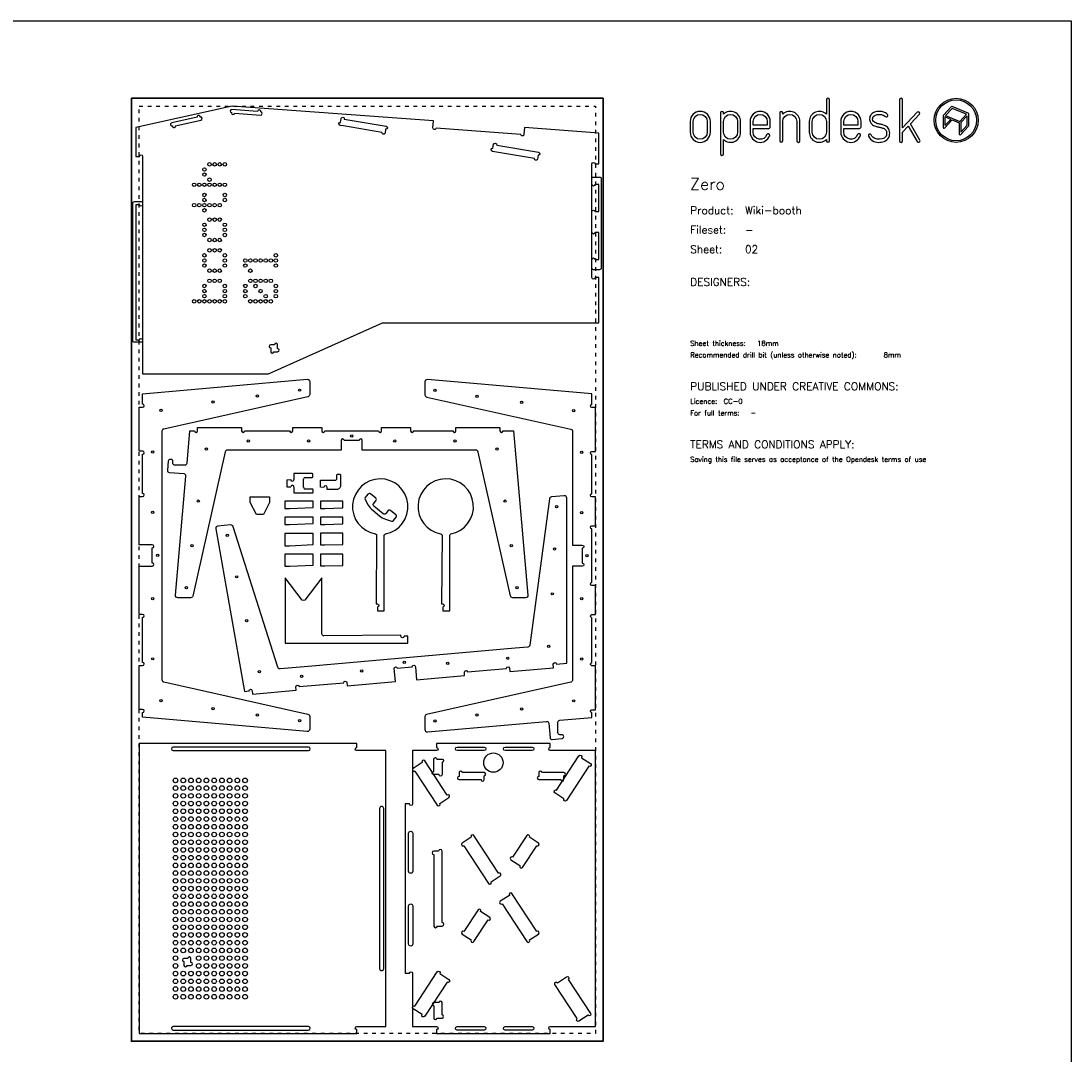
# Model space of a CAD drawing. Extents: x -300 to 5880, y -300 to 4158.
# Tile 4 of 4: x 3164 to 5880, y 1485 to 4158. Entities that reach past the tile are written whole.
import ezdxf

# ---------------------------------------------------------------- set-up
doc = ezdxf.new("R2010")
doc.units = 0
doc.linetypes.add('DGN_STYLE_5', pattern=[22.17944, 9.505474, -12.673965])
for name, color, linetype in [('00-NOPRINT_TEXT', 7, 'CONTINUOUS'), ('00_NOPRINT_TOLERANCE', 7, 'DGN_STYLE_5'), ('TOP-CUT-INSIDE_18MM', 1, 'CONTINUOUS'), ('TOP-CUT-OUTSIDE_18MM', 220, 'CONTINUOUS'), ('TOP-HOLE-6MM-DIAM_14MM', 220, 'CONTINUOUS'), ('TOP-POCKET-INSIDE_09MM', 60, 'CONTINUOUS')]:
    doc.layers.add(name, color=color, linetype=linetype)
doc.layers.add('BOARD_18MM-NOMINAL', color=3, linetype='CONTINUOUS', lineweight=30)
doc.styles.add('OD-SIMPLEX-13', font='simplex.shx', dxfattribs={"height": 13})
doc.styles.add('OD-SIMPLEX-20', font='simplex.shx', dxfattribs={"height": 20})
doc.styles.add('OD-SIMPLEX-30', font='simplex.shx', dxfattribs={"height": 30})

msp = doc.modelspace()

# ---------------------------------------------------------------- linework, layer by layer
at = {"layer": '00-NOPRINT_TEXT', "flags": 128}
msp.add_lwpolyline([(0, 4158), (5880, 4158), (5880, 0), (0, 0)], close=True, dxfattribs=at)
at = {"layer": '00-NOPRINT_TEXT'}
for points in [[(5203, 3870.1, 0.662711), (5247.4, 3851.4), (5247.4, 3848, 1), (5255.3, 3848), (5255.3, 3954, 1), (5247.4, 3954), (5247.4, 3916.7, 0.662711), (5203, 3898)], [(5459.1, 3886), (5482.1, 3846, 1), (5489, 3850), (5464.8, 3892.1), (5487.9, 3916.6, 1), (5482.1, 3922), (5444.4, 3881.9), (5444.4, 3954, 1), (5436.4, 3954), (5436.4, 3848, 1), (5444.4, 3848), (5444.4, 3870.4)], [(4895, 3898), (4895, 3870.1, 1), (4947.3, 3870.1), (4947.3, 3898, 1)], [(4939.3, 3898), (4939.3, 3870.1, -1), (4902.9, 3870.1), (4902.9, 3898, -1)], [(5025.6, 3898, 0.662711), (4981.3, 3916.7), (4981.3, 3920.1, 1), (4973.4, 3920.1), (4973.4, 3814.1, 1), (4981.3, 3814.1), (4981.3, 3851.4, 0.662711), (5025.6, 3870.1)], [(4981.3, 3898, -1), (5017.7, 3898), (5017.7, 3870.1, -1), (4981.3, 3870.1)], [(5102.3, 3898, 1), (5050, 3898), (5050, 3870.1, 0.839291), (5100.7, 3861.2, 1), (5093.3, 3863.9, -0.839291), (5058, 3870.1), (5058, 3880.1), (5098.3, 3880.1, 0.414214), (5102.3, 3884.1)], [(5094.4, 3888.1), (5058, 3888.1), (5058, 3898, -1), (5094.4, 3898)], [(5178.9, 3898, 0.662711), (5134.5, 3916.7), (5134.5, 3920.1, 1), (5126.6, 3920.1), (5126.6, 3848, 1), (5134.5, 3848), (5134.5, 3898, -1), (5170.9, 3898), (5170.9, 3848, 1), (5178.9, 3848)], [(5247.4, 3870.1, -1), (5211, 3870.1), (5211, 3898, -1), (5247.4, 3898)], [(5336.9, 3898, 1), (5284.6, 3898), (5284.6, 3870.1, 0.839291), (5335.3, 3861.2, 1), (5327.9, 3863.9, -0.839291), (5292.6, 3870.1), (5292.6, 3880.1), (5332.9, 3880.1, 0.414214), (5336.9, 3884.1)], [(5329, 3888.1), (5292.6, 3888.1), (5292.6, 3898, -1), (5329, 3898)], [(5400.1, 3920.3, 0.045707), (5395.6, 3922.3, 0.040194), (5390.8, 3923.5, 0.040556), (5383.5, 3924, 0.094973), (5371.7, 3921.8, 0.070872), (5365.8, 3918.4, 0.048346), (5363.1, 3915.9, 0.04488), (5361.1, 3913.1, 0.072273), (5359.4, 3908.6, 0.309308), (5366.9, 3889.4, 0.053458), (5372, 3886.7, 0.041245), (5379.1, 3884.5, -0.005863), (5387.4, 3882.6, -0.030773), (5394.7, 3880.3, -0.132607), (5400.9, 3875.8, -0.093408), (5402.4, 3872.9, -0.14847), (5402.6, 3862.7, -0.201639), (5396.5, 3855.2, -0.222831), (5373.2, 3853.9, -0.190617), (5363.3, 3863.4, 1), (5356.1, 3860, 0.190617), (5370.2, 3846.5, 0.222831), (5400.2, 3848.2, 0.201639), (5410.2, 3860.4, 0.14847), (5410, 3875.3, 0.093408), (5407, 3880.8, 0.132607), (5397.5, 3887.7, 0.030773), (5389.3, 3890.3, 0.005863), (5380.8, 3892.3, -0.041245), (5374.9, 3894.1, -0.053458), (5371.4, 3896, -0.305258), (5367.1, 3906.7, -0.07419), (5368, 3909.1, -0.042878), (5369.1, 3910.7, -0.048346), (5370.7, 3912.1, -0.070872), (5374.6, 3914.4, -0.094973), (5383.5, 3916.1, -0.040556), (5389.6, 3915.6, -0.040194), (5393.1, 3914.7, -0.045707), (5396.3, 3913.3, -0.062202), (5400.1, 3910.6, 1), (5405.5, 3916.4, 0.062202)], [(5615.1, 3885.8, 0.190898), (5615.7, 3887.3), (5615.7, 3917.6, 0.306072), (5614.4, 3919.6), (5572.8, 3936.3, 0.309065), (5570.5, 3935.8), (5550.1, 3914, 0.190898), (5549.5, 3912.6), (5549.5, 3882.2, 0.679405), (5553.1, 3880.8), (5572.9, 3901.9), (5591.1, 3894.5), (5591.1, 3865.5, 0.679405), (5594.7, 3864.1)]]:
    msp.add_lwpolyline(points, format="xyb", close=True, dxfattribs=at)
for points in [[(5592.6, 3898.3), (5610, 3916.9), (5572.6, 3931.9), (5555.2, 3913.4)], [(5595.2, 3870.7), (5611.5, 3888.1), (5611.5, 3912.4), (5595.2, 3895.1)], [(5553.7, 3909.6), (5553.7, 3887.4), (5568.8, 3903.5)]]:
    msp.add_lwpolyline(points, close=True, dxfattribs=at)
for radius in [57, 52.9]:
    msp.add_circle((5582.9, 3901), radius, dxfattribs=at)
at = {"layer": '00_NOPRINT_TOLERANCE', "flags": 128}
for points in [[(3450, 3958), (4670, 3958), (4670, 1518), (3450, 1518)], [(3470, 3938), (4650, 3938), (4650, 1538), (3470, 1538)]]:
    msp.add_lwpolyline(points, close=True, dxfattribs=at)
at = {"layer": 'BOARD_18MM-NOMINAL', "flags": 128}
msp.add_lwpolyline([(3450, 3958), (4670, 3958), (4670, 1518), (3450, 1518)], close=True, dxfattribs=at)
at = {"layer": 'TOP-CUT-INSIDE_18MM'}
for points in [[(3554.4, 3894.2, 1.028055), (3556.1, 3886.4), (3556.3, 3885.4, 1), (3564.2, 3887.1), (3629.6, 3901.6, 1), (3627.8, 3909.5), (3627.6, 3910.4, 1), (3619.8, 3908.7)], [(3709.6, 3929, 1), (3709, 3921), (3708.9, 3920, 1), (3716.9, 3919.5), (3783.7, 3914.5, 1), (3784.3, 3922.5), (3784.4, 3923.5, 1), (3776.4, 3924.1)], [(4107.5, 3877.9), (4105.8, 3868, -1), (4097.9, 3869.4), (3998.4, 3886.4), (3989.5, 3887.9, -1), (3990.8, 3895.7), (3992.5, 3905.6, -1), (4000.4, 3904.3), (4108.8, 3885.8, -1)], [(4501.8, 3810.6), (4500.1, 3800.7, -1), (4492.2, 3802.1), (4383.8, 3820.6, -1), (4385.1, 3828.5), (4386.8, 3838.3, -1), (4394.7, 3837), (4503.1, 3818.5, -1)], [(3828.1, 3310.1), (3828.1, 3320.1, 1), (3820.1, 3320.1), (3810.1, 3320.1, 1), (3810.1, 3312.1), (3810.1, 3302.1, 1), (3818.1, 3302.1), (3828.1, 3302.1, 1)], [(4077, 2902.6, -0.414214), (4076.3, 2909), (4082.5, 2916.5, 0.414214), (4081.9, 2922.9), (4068, 2934.2, 0.414214), (4061.6, 2933.6), (4054.6, 2925, 0.311979), (4054.2, 2919.9), (4062.5, 2905.5, 0.090535), (4074.1, 2891.8), (4091.3, 2877.7, 0.090535), (4107.1, 2869.1), (4122.8, 2863.8, 0.311979), (4127.7, 2865.2), (4134.7, 2873.9, 0.414214), (4134.1, 2880.2), (4120.2, 2891.5, 0.414214), (4113.9, 2890.9), (4107.7, 2883.3, -0.414214), (4101.4, 2882.7)], [(3907.9, 2279), (3557.9, 2279, 1), (3557.9, 2270), (3907.9, 2270, 1)], [(4292.4, 2279), (4362.4, 2279, -1), (4362.4, 2270), (4292.4, 2270, -1)], [(4416.4, 2279), (4486.4, 2279, -1), (4486.4, 2270), (4416.4, 2270, -1)], [(4232.2, 2216), (4232.2, 2248, -1), (4240.2, 2248), (4253.5, 2248, -1), (4253.5, 2240), (4253.5, 2208, -1), (4245.5, 2208), (4232.2, 2208, -1)], [(4297.4, 2203, 1), (4297.4, 2195), (4354.4, 2195, 1), (4362.4, 2195), (4362.4, 2205, 1), (4362.4, 2213), (4305.4, 2213, 1), (4297.4, 2213)], [(4568.6, 2205, 1), (4568.6, 2213), (4511.6, 2213, 1), (4503.6, 2213), (4503.6, 2203, 1), (4503.6, 2195), (4560.6, 2195, 1), (4568.6, 2195)], [(4167, 1957.7), (4167, 2056.3, -1), (4177.4, 2056.3), (4177.4, 1957.7, -1)], [(4244.5, 2010), (4232.2, 2010, 1), (4232.2, 2001), (4232.2, 1816, 1), (4241.2, 1816), (4253.5, 1816, 1), (4253.5, 1825), (4253.5, 2010, 1)], [(4167, 1769.5), (4167, 1868.1, -1), (4177.4, 1868.1), (4177.4, 1769.5, -1)], [(3593.9, 1714.1), (3603.9, 1714.1, 1), (3603.9, 1722.1), (3603.9, 1732.1, 1), (3595.9, 1732.1), (3585.9, 1732.1, 1), (3585.9, 1724.1), (3585.9, 1714.1, 1)], [(4232.2, 1610), (4232.2, 1578, 1), (4240.2, 1578), (4253.5, 1578, 1), (4253.5, 1586), (4253.5, 1618, 1), (4245.5, 1618), (4232.2, 1618, 1)], [(3907.9, 1556), (3557.9, 1556, 1), (3557.9, 1547), (3907.9, 1547, 1)], [(4292.4, 1556), (4362.4, 1556, -1), (4362.4, 1547), (4292.4, 1547, -1)], [(4416.4, 1556), (4486.4, 1556, -1), (4486.4, 1547), (4416.4, 1547, -1)]]:
    msp.add_lwpolyline(points, format="xyb", close=True, dxfattribs=at)
for centre, radius in [((3638.8, 3773.8), 4.5), ((3652, 3787), 4.5), ((3665.2, 3787), 4.5), ((3678.4, 3787), 4.5), ((3691.6, 3787), 4.5), ((3638.8, 3760.6), 4.5), ((3652, 3747.4), 4.5), ((3612.4, 3734.2), 4.5), ((3625.6, 3734.2), 4.5), ((3638.8, 3734.2), 4.5), ((3652, 3734.2), 4.5), ((3665.2, 3734.2), 4.5), ((3678.4, 3734.2), 4.5), ((3691.6, 3734.2), 4.5), ((3638.8, 3707.8), 4.5), ((3638.8, 3694.6), 4.5), ((3691.6, 3707.8), 4.5), ((3691.6, 3694.6), 4.5), ((3612.4, 3681.4), 4.5), ((3625.6, 3681.4), 4.5), ((3638.8, 3681.4), 4.5), ((3638.8, 3668.2), 4.5), ((3652, 3681.4), 4.5), ((3665.2, 3681.4), 4.5), ((3678.4, 3681.4), 4.5), ((3652, 3643.9), 4.5), ((3665.2, 3643.9), 4.5), ((3678.4, 3643.9), 4.5), ((3638.8, 3630.7), 4.5), ((3638.8, 3617.5), 4.5), ((3691.6, 3630.7), 4.5), ((3691.6, 3617.5), 4.5), ((3638.8, 3604.3), 4.5), ((3652, 3591.1), 4.5), ((3665.2, 3591.1), 4.5), ((3678.4, 3591.1), 4.5), ((3691.6, 3604.3), 4.5), ((3652, 3564.7), 4.5), ((3665.2, 3564.7), 4.5), ((3678.4, 3564.7), 4.5), ((3638.8, 3551.5), 4.5), ((3638.8, 3538.3), 4.5), ((3691.6, 3551.5), 4.5), ((3691.6, 3538.3), 4.5), ((3744.4, 3538.3), 4.5), ((3757.6, 3538.3), 4.5), ((3770.8, 3538.3), 4.5), ((3784, 3538.3), 4.5), ((3797.2, 3538.3), 4.5), ((3810.4, 3538.3), 4.5), ((3823.6, 3551.5), 4.5), ((3823.6, 3538.3), 4.5), ((3638.8, 3525.1), 4.5), ((3652, 3511.9), 4.5), ((3665.2, 3511.9), 4.5), ((3678.4, 3511.9), 4.5), ((3691.6, 3525.1), 4.5), ((3744.4, 3525.1), 4.5), ((3757.6, 3511.9), 4.5), ((3823.6, 3525.1), 4.5), ((3638.8, 3472.3), 4.5), ((3652, 3485.5), 4.5), ((3665.2, 3485.5), 4.5), ((3678.4, 3485.5), 4.5), ((3691.6, 3472.3), 4.5), ((3744.4, 3472.3), 4.5), ((3757.6, 3485.5), 4.5), ((3770.8, 3485.5), 4.5), ((3770.8, 3472.3), 4.5), ((3784, 3485.5), 4.5), ((3797.2, 3485.5), 4.5), ((3810.4, 3485.5), 4.5), ((3823.6, 3472.3), 4.5), ((3638.8, 3459.1), 4.5), ((3638.8, 3445.9), 4.5), ((3691.6, 3459.1), 4.5), ((3691.6, 3445.9), 4.5), ((3744.4, 3459.1), 4.5), ((3744.4, 3445.9), 4.5), ((3784, 3459.1), 4.5), ((3797.2, 3445.9), 4.5), ((3823.6, 3459.1), 4.5), ((3823.6, 3445.9), 4.5), ((3612.4, 3432.7), 4.5), ((3625.6, 3432.7), 4.5), ((3638.8, 3432.7), 4.5), ((3652, 3432.7), 4.5), ((3665.2, 3432.7), 4.5), ((3678.4, 3432.7), 4.5), ((3691.6, 3432.7), 4.5), ((3757.6, 3432.7), 4.5), ((3770.8, 3432.7), 4.5), ((3784, 3432.7), 4.5), ((3797.2, 3432.7), 4.5), ((3810.4, 3432.7), 4.5), ((4386.1, 2238.9), 25)]:
    msp.add_circle(centre, radius, dxfattribs=at)
at = {"layer": 'TOP-CUT-OUTSIDE_18MM'}
for p, q in [((3852.1, 2970.8), (3862.1, 2971.3)), ((3852.1, 2970.8), (3852.1, 2952.8)), ((3917.5, 2986.8), (3870.1, 2986.8)), ((3870.1, 2986.8), (3870.1, 2971.5)), ((3895.1, 2951.3), (3895.1, 2972.3)), ((3899.6, 2976.8), (3917.5, 2976.8)), ((3919.5, 2978.8), (3919.5, 2984.8)), ((3852.1, 2952.8), (3862.1, 2952.3)), ((3870.1, 2952.1), (3870.1, 2936.8)), ((3870.1, 2936.8), (3918.1, 2936.8)), ((3918.1, 2946.8), (3899.6, 2946.8)), ((3920.1, 2938.8), (3920.1, 2944.8))]:
    msp.add_line(p, q, dxfattribs=at)
for points in [[(4098.9, 3377.1), (4659, 3377.1), (4659, 3494), (4649, 3494, -1), (4641, 3494), (4641, 3540.8, -1), (4649, 3540.8), (4659, 3540.8), (4659, 3610.8), (4649, 3610.8, -1), (4641, 3610.8), (4641, 3664.8, -1), (4649, 3664.8), (4659, 3664.8), (4659, 3734.8), (4649, 3734.8, -1), (4641, 3734.8), (4641, 3788, -1), (4649, 3788), (4659, 3788), (4659, 3867.8), (4466.5, 3882), (4465.2, 3864.1, -1), (4457.2, 3864.7), (4237.8, 3880.9, -1), (4229.8, 3881.5), (4231.2, 3899.4), (3710.3, 3938), (3461, 3882.7), (3461, 3807.7), (3471, 3807.7, -1), (3479, 3807.7), (3479, 3682.7, -1), (3471, 3682.7), (3461, 3682.7), (3461, 3332.7), (3471, 3332.7, -1), (3479, 3332.7), (3479, 3244.7), (3804.1, 3244.7)], [(3479, 2368.6, 1), (3479, 2376.6), (3470, 2376.6), (3470, 2490.3), (3479, 2490.3, 1), (3479, 2498.3), (3479, 2614.6, 1), (3479, 2622.6), (3470, 2622.6), (3470, 2747.6), (3504, 2747.6, 1), (3504, 2755.6), (3504, 2794.5, 1), (3504, 2802.5), (3470, 2802.5), (3470, 2927.5), (3479, 2927.5, 1), (3479, 2935.5), (3479, 3036.8, 1), (3479, 3044.8), (3470, 3044.8), (3470, 3158.5), (3479, 3158.5, 1), (3479, 3166.5), (3479, 3193.5), (3904.5, 3230.8, -0.440033), (3911, 3224.8), (3911, 3191.5, -0.334821), (3906.6, 3185.8), (3533.4, 3102.2, 0.334821), (3529, 3096.5), (3529, 2453.6, 0.367602), (3534, 2447.7), (3906, 2364.5, -0.367602), (3911, 2358.6), (3911, 2325.3, -0.440033), (3904.5, 2319.3), (3479, 2356.6)], [(4616, 2755, -1), (4616, 2747), (4591, 2747), (4591, 2453, -0.334821), (4586.6, 2447.2), (4213.4, 2363.7, 0.334821), (4209, 2357.9), (4209, 2324.6, 0.440033), (4215.5, 2318.7), (4523.9, 2345.7, -0.414214), (4529.3, 2341.1), (4532.6, 2303.4, 0.414214), (4538.1, 2298.8), (4563.4, 2301, 0.957255), (4562.9, 2311), (4558, 2311, -0.414214), (4553, 2316), (4553, 2343.6, -0.388857), (4557.6, 2348.6), (4641, 2355.9), (4641, 2367.9, -1), (4641, 2375.9), (4650, 2375.9), (4650, 2489.6), (4641, 2489.6, -1), (4641, 2497.6), (4641, 2614, -1), (4641, 2622), (4650, 2622), (4650, 2697), (4641, 2697, -1), (4641, 2705), (4641, 2843.8, -1), (4641, 2851.8), (4650, 2851.8), (4650, 2926.8), (4641, 2926.8, -1), (4641, 2934.8), (4641, 3036.2, -1), (4641, 3044.2), (4650, 3044.2), (4650, 3157.9), (4641, 3157.9, -1), (4641, 3165.9), (4641, 3192.9), (4215.5, 3230.1, 0.440033), (4209, 3224.2), (4209, 3190.9, 0.367602), (4214, 3184.9), (4586, 3101.7, -0.367602), (4591, 3095.8), (4591, 2801.8), (4616, 2801.8, -1), (4616, 2793.8)], [(4047, 3072.5, 1), (4039, 3072.5), (4000.1, 3072.5, 1), (3992.1, 3072.5), (3992.1, 3047.5), (3698.2, 3047.5, 0.334821), (3692.4, 3043.2), (3608.9, 2669.9, -0.334821), (3603.1, 2665.5), (3569.8, 2665.5, -0.440033), (3563.8, 2672), (3590.8, 2980.4, 0.414214), (3586.3, 2985.8), (3548.5, 2989.1, -0.414214), (3544, 2994.6), (3546.2, 3019.9, -0.957255), (3556.2, 3019.4), (3556.2, 3014.5, 0.414214), (3561.2, 3009.5), (3588.8, 3009.5, 0.388857), (3593.8, 3014.1), (3601.1, 3097.5), (3613.1, 3097.5, 1), (3621.1, 3097.5), (3621.1, 3106.5), (3734.8, 3106.5), (3734.8, 3097.5, 1), (3742.8, 3097.5), (3859.1, 3097.5, 1), (3867.1, 3097.5), (3867.1, 3106.5), (3942.1, 3106.5), (3942.1, 3097.5, 1), (3950.1, 3097.5), (4089, 3097.5, 1), (4097, 3097.5), (4097, 3106.5), (4172, 3106.5), (4172, 3097.5, 1), (4180, 3097.5), (4281.4, 3097.5, 1), (4289.4, 3097.5), (4289.4, 3106.5), (4403.1, 3106.5), (4403.1, 3097.5, 1), (4411.1, 3097.5), (4438.1, 3097.5), (4475.3, 2672, -0.440033), (4469.4, 2665.5), (4436, 2665.5, -0.367602), (4430.1, 2670.5), (4346.9, 3042.5, 0.367602), (4341, 3047.5), (4047, 3047.5)], [(3980.6, 2945.5), (3956.6, 2945.5), (3956.6, 2950.8, 0.972608), (3947.6, 2951.1), (3938.6, 2951.5), (3938.6, 2969.8), (3977.1, 2969.8, 0.414214), (3981.6, 2974.3), (3981.6, 2983.5, -0.414214), (3983.6, 2985.5), (3988.6, 2985.5, -0.414214), (3990.6, 2983.5), (3990.6, 2955.5, -0.414214)], [(4086, 2649.5, -1), (4086, 2641.5), (4086, 2631.5), (4104, 2631.5), (4104, 2827.3, -0.360453), (4106.9, 2830.8, 11.131933), (4081.3, 2830.6, -0.3667), (4084.2, 2827.1), (4083, 2649.5)], [(4255.2, 2649.5, -1), (4255.2, 2641.5), (4255.2, 2631.5), (4273.2, 2631.5), (4273.2, 2827.3, -0.360453), (4276.1, 2830.8, 11.131933), (4250.5, 2830.6, -0.3667), (4253.4, 2827.1), (4252.2, 2649.5)], [(3754.2, 2424.4, -1), (3762.1, 2425.1), (3762.9, 2416.1), (3876.2, 2426), (3875.4, 2435, -1), (3883.4, 2435.7), (3999.3, 2445.8, -1), (4007.2, 2446.5), (4008, 2437.6), (4132.6, 2448.5), (4129.6, 2482.3, -1), (4137.6, 2483), (4176.3, 2486.4, -1), (4184.3, 2487.1), (4187.2, 2453.3), (4311.7, 2464.2), (4311, 2473.1, -1), (4318.9, 2473.8), (4419.9, 2482.7, -1), (4427.9, 2483.4), (4428.7, 2474.4), (4541.9, 2484.3), (4541.1, 2493.3, -1), (4549.1, 2494), (4576, 2496.3), (4576, 2923.4, 0.440033), (4569.5, 2929.4), (4536.3, 2926.5, 0.334821), (4530.9, 2921.7), (4480.3, 2542.5, -0.334821), (4474.9, 2537.7), (4442.3, 2534.8), (3906.9, 2487.9), (3834.6, 2481.6, -0.367602), (3828.2, 2486.1), (3712.9, 2849.4, 0.367602), (3706.5, 2853.9), (3673.4, 2851, 0.440033), (3668, 2843.9), (3742.2, 2423.3)], [(4155.1, 2565.8, -1), (4147.1, 2565.8), (4147.1, 2568.8), (3947.6, 2567, -0.419596), (3942.5, 2572), (3942.5, 2716.9), (3898.2, 2659.7, -0.364968), (3891.8, 2659.7), (3847.5, 2716.9), (3847.5, 2547.8), (4165.1, 2547.8), (4165.1, 2565.8)], [(4107.9, 2270), (4032.9, 2270, -1), (4032.9, 2278), (4032.9, 2288), (3470, 2288), (3470, 1538), (4032.9, 1538), (4032.9, 1548, -1), (4032.9, 1556), (4107.9, 1556)], [(4177.3, 2132, -1), (4169.3, 2132), (4158, 2132), (4158, 1694), (4169.3, 1694, -1), (4177.3, 1694), (4177.3, 1556), (4239.1, 1556, -1), (4239.1, 1548), (4239.1, 1538), (4533.1, 1538), (4533.1, 1548, -1), (4533.1, 1556), (4650, 1556), (4650, 2270), (4533.1, 2270, -1), (4533.1, 2278), (4533.1, 2288), (4239.1, 2288), (4239.1, 2278, -1), (4239.1, 2270), (4177.3, 2270)]]:
    msp.add_lwpolyline(points, format="xyb", close=True, dxfattribs=at)
for points in [[(3757.2, 2912.4), (3757.2, 2926.4), (3807.2, 2926.4), (3807.2, 2912.4), (3791.2, 2881.4), (3773.2, 2881.4)], [(3920.1, 2915.6), (3846.6, 2915.6), (3846.6, 2896.2), (3858.6, 2896.2), (3920.1, 2899)], [(3997.1, 2915.6), (3938.6, 2915.6), (3938.6, 2896.2), (3950.6, 2896.2), (3997.1, 2898)], [(3920.1, 2874.4), (3846.6, 2874.4), (3846.6, 2855), (3858.6, 2855), (3920.1, 2857.8)], [(3997.1, 2874.4), (3938.6, 2874.4), (3938.6, 2855), (3950.6, 2855), (3997.1, 2856.8)], [(3920.1, 2831.8), (3846.6, 2831.8), (3846.6, 2800.2), (3858.6, 2800.2), (3920.1, 2803.2)], [(3997.1, 2832.7), (3938.6, 2832.7), (3938.6, 2802.1), (3950.6, 2802.1), (3997.1, 2803.1)], [(3920.1, 2778.7), (3846.6, 2778.7), (3846.6, 2747.1), (3858.6, 2747.1), (3920.1, 2750.1)], [(3997.1, 2778.7), (3938.6, 2778.7), (3938.6, 2748.1), (3950.6, 2748.1), (3997.1, 2749.1)]]:
    msp.add_lwpolyline(points, close=True, dxfattribs=at)
for centre, radius, start, end in [((3866.1, 2971.4), 4, 180.8504, 2.0152), ((3899.6, 2972.3), 4.5, 90, 180), ((3917.5, 2984.8), 2, 0, 90), ((3917.5, 2978.8), 2, 270, 0), ((3866.1, 2952.3), 4, 358.4089, 178.7254), ((3899.6, 2951.3), 4.5, 180, 270), ((3918.1, 2944.8), 2, 0, 90), ((3918.1, 2938.8), 2, 270, 0)]:
    msp.add_arc(centre, radius, start, end, dxfattribs=at)
at = {"layer": 'TOP-HOLE-6MM-DIAM_14MM'}
for centre in [(3885, 3202.7), (4235, 3202), (3776, 3187.7), (4344, 3187), (3526.2, 3150.7), (3661, 3171.7), (4459, 3171), (4593.8, 3150), (3752, 3071.3), (3908, 3071.3), (4019.6, 3084.5), (4131.2, 3071.3), (4287.2, 3071.3), (3505.2, 3042.7), (3644, 3050.3), (4395.2, 3050.3), (4614.8, 3042), (3623, 2915.5), (4416.2, 2915.5), (3505.2, 2886.7), (4549.7, 2901.6), (4614.8, 2886), (3697.7, 2827), (3607, 2800.5), (4432.2, 2800.5), (3518, 2775.1), (4544.2, 2791.7), (4628, 2774.4), (3722.2, 2719.7), (3592, 2691.5), (4447.2, 2691.5), (3505.2, 2663.5), (4538.3, 2675.7), (4614.8, 2662.8), (3748.1, 2606.5), (4529.2, 2539.6), (3505.2, 2507.5), (4155.7, 2498.7), (4268, 2495.6), (4423.4, 2509.2), (4614.8, 2506.8), (3780.8, 2474.1), (4045.7, 2476.2), (3890.2, 2462.6), (3526.2, 2399.5), (4593.8, 2398.8), (3661, 2378.5), (3776, 2362.5), (4344, 2361.8), (4459, 2377.8), (3885, 2347.5), (4235, 2346.8)]:
    msp.add_circle(centre, 3, dxfattribs=at)
at = {"layer": 'TOP-POCKET-INSIDE_09MM'}
for points in [[(4645, 3514.5, -0.414214), (4641, 3518.5), (4641, 3750.2, -0.414214), (4645, 3754.2), (4660.9, 3754.2, -0.414214), (4664.9, 3750.2), (4664.9, 3518.5, -0.414214), (4660.9, 3514.5)], [(3475, 3690.7, -0.414214), (3479, 3686.7), (3479, 3330.6, -0.414214), (3475, 3326.6), (3457.5, 3326.6, -0.414214), (3453.5, 3330.6), (3453.5, 3686.7, -0.414214), (3457.5, 3690.7)], [(4549.5, 2167.7), (4607.5, 2256.1, -1), (4614.2, 2251.7), (4637.6, 2236.3, -1), (4633.2, 2229.6), (4575.3, 2141.3, -1), (4568.6, 2145.6), (4545.2, 2161, -1)], [(4266.7, 2155.1), (4208.7, 2243.5, 1), (4202, 2239.1), (4178.6, 2223.8, 1), (4183, 2217.1), (4241, 2128.7, 1), (4247.7, 2133.1), (4271.1, 2148.5, 1)], [(4102.7, 2120, 1), (4091.9, 2120), (4091.9, 1706, 1), (4102.7, 1706)], [(4404, 1945.8, 1), (4399.6, 1952.5), (4335.4, 2050.3, 1), (4328.7, 2045.9), (4305.3, 2030.6, 1), (4309.7, 2023.9), (4373.9, 1926.1, 1), (4380.6, 1930.5)], [(4502.7, 2030.6), (4479.3, 2045.9, 1), (4472.6, 2050.3), (4435.8, 1994.3, 1), (4431.4, 1987.6), (4454.8, 1972.3, 1), (4461.5, 1967.9), (4498.3, 2023.9, 1)], [(4502.7, 1795.4, 1), (4498.3, 1802.1), (4434.1, 1899.9, 1), (4427.4, 1895.5), (4404, 1880.2, 1), (4408.4, 1873.5), (4472.6, 1775.7, 1), (4479.3, 1780.1)], [(4376.6, 1838.4), (4353.2, 1853.7, 1), (4346.5, 1858.1), (4309.7, 1802.1, 1), (4305.3, 1795.4), (4328.7, 1780.1, 1), (4335.4, 1775.7), (4372.2, 1831.7, 1)], [(4183, 1608.9), (4241, 1697.3, -1), (4247.7, 1692.9), (4271.1, 1677.5, -1), (4266.7, 1670.9), (4208.7, 1582.5, -1), (4202, 1586.9), (4178.6, 1602.2, -1)], [(4603.1, 1576.6), (4545.2, 1665, -1), (4551.8, 1669.4), (4575.3, 1684.7, -1), (4579.6, 1678.1), (4637.6, 1589.7, -1), (4630.9, 1585.3), (4607.5, 1569.9, -1)]]:
    msp.add_lwpolyline(points, format="xyb", close=True, dxfattribs=at)
for centre in [(3563.9, 2193), (3563.9, 2173), (3583.9, 2193), (3583.9, 2173), (3603.9, 2193), (3603.9, 2173), (3623.9, 2193), (3623.9, 2173), (3643.9, 2193), (3643.9, 2173), (3663.9, 2193), (3663.9, 2173), (3683.9, 2193), (3683.9, 2173), (3703.9, 2193), (3703.9, 2173), (3723.9, 2193), (3723.9, 2173), (3743.9, 2193), (3743.9, 2173), (3563.9, 2153), (3583.9, 2153), (3603.9, 2153), (3623.9, 2153), (3643.9, 2153), (3663.9, 2153), (3683.9, 2153), (3703.9, 2153), (3723.9, 2153), (3743.9, 2153), (3563.9, 2133), (3563.9, 2113), (3583.9, 2133), (3583.9, 2113), (3603.9, 2133), (3603.9, 2113), (3623.9, 2133), (3623.9, 2113), (3643.9, 2133), (3643.9, 2113), (3663.9, 2133), (3663.9, 2113), (3683.9, 2133), (3683.9, 2113), (3703.9, 2133), (3703.9, 2113), (3723.9, 2133), (3723.9, 2113), (3743.9, 2133), (3743.9, 2113), (3563.9, 2093), (3583.9, 2093), (3603.9, 2093), (3623.9, 2093), (3643.9, 2093), (3663.9, 2093), (3683.9, 2093), (3703.9, 2093), (3723.9, 2093), (3743.9, 2093), (3563.9, 2073), (3583.9, 2073), (3603.9, 2073), (3623.9, 2073), (3643.9, 2073), (3663.9, 2073), (3683.9, 2073), (3703.9, 2073), (3723.9, 2073), (3743.9, 2073), (3563.9, 2053), (3563.9, 2033), (3583.9, 2053), (3583.9, 2033), (3603.9, 2053), (3603.9, 2033), (3623.9, 2053), (3623.9, 2033), (3643.9, 2053), (3643.9, 2033), (3663.9, 2053), (3663.9, 2033), (3683.9, 2053), (3683.9, 2033), (3703.9, 2053), (3703.9, 2033), (3723.9, 2053), (3723.9, 2033), (3743.9, 2053), (3743.9, 2033), (3563.9, 2013), (3583.9, 2013), (3603.9, 2013), (3623.9, 2013), (3643.9, 2013), (3663.9, 2013), (3683.9, 2013), (3703.9, 2013), (3723.9, 2013), (3743.9, 2013), (3563.9, 1993), (3583.9, 1993), (3603.9, 1993), (3623.9, 1993), (3643.9, 1993), (3663.9, 1993), (3683.9, 1993), (3703.9, 1993), (3723.9, 1993), (3743.9, 1993), (3563.9, 1973), (3563.9, 1953), (3583.9, 1973), (3583.9, 1953), (3603.9, 1973), (3603.9, 1953), (3623.9, 1973), (3623.9, 1953), (3643.9, 1973), (3643.9, 1953), (3663.9, 1973), (3663.9, 1953), (3683.9, 1973), (3683.9, 1953), (3703.9, 1973), (3703.9, 1953), (3723.9, 1973), (3723.9, 1953), (3743.9, 1973), (3743.9, 1953), (3563.9, 1933), (3583.9, 1933), (3603.9, 1933), (3623.9, 1933), (3643.9, 1933), (3663.9, 1933), (3683.9, 1933), (3703.9, 1933), (3723.9, 1933), (3743.9, 1933), (3563.9, 1913), (3583.9, 1913), (3603.9, 1913), (3623.9, 1913), (3643.9, 1913), (3663.9, 1913), (3683.9, 1913), (3703.9, 1913), (3723.9, 1913), (3743.9, 1913), (3563.9, 1893), (3563.9, 1873), (3583.9, 1893), (3583.9, 1873), (3603.9, 1893), (3603.9, 1873), (3623.9, 1893), (3623.9, 1873), (3643.9, 1893), (3643.9, 1873), (3663.9, 1893), (3663.9, 1873), (3683.9, 1893), (3683.9, 1873), (3703.9, 1893), (3703.9, 1873), (3723.9, 1893), (3723.9, 1873), (3743.9, 1893), (3743.9, 1873), (3563.9, 1853), (3583.9, 1853), (3603.9, 1853), (3623.9, 1853), (3643.9, 1853), (3663.9, 1853), (3683.9, 1853), (3703.9, 1853), (3723.9, 1853), (3743.9, 1853), (3563.9, 1833), (3583.9, 1833), (3603.9, 1833), (3623.9, 1833), (3643.9, 1833), (3663.9, 1833), (3683.9, 1833), (3703.9, 1833), (3723.9, 1833), (3743.9, 1833), (3563.9, 1813), (3563.9, 1793), (3583.9, 1813), (3583.9, 1793), (3603.9, 1813), (3603.9, 1793), (3623.9, 1813), (3623.9, 1793), (3643.9, 1813), (3643.9, 1793), (3663.9, 1813), (3663.9, 1793), (3683.9, 1813), (3683.9, 1793), (3703.9, 1813), (3703.9, 1793), (3723.9, 1813), (3723.9, 1793), (3743.9, 1813), (3743.9, 1793), (3563.9, 1773), (3583.9, 1773), (3603.9, 1773), (3623.9, 1773), (3643.9, 1773), (3663.9, 1773), (3683.9, 1773), (3703.9, 1773), (3723.9, 1773), (3743.9, 1773), (3563.9, 1753), (3563.9, 1733), (3583.9, 1753), (3603.9, 1753), (3623.9, 1753), (3623.9, 1733), (3643.9, 1753), (3643.9, 1733), (3663.9, 1753), (3663.9, 1733), (3683.9, 1753), (3683.9, 1733), (3703.9, 1753), (3703.9, 1733), (3723.9, 1753), (3723.9, 1733), (3743.9, 1753), (3743.9, 1733), (3563.9, 1713), (3623.9, 1713), (3643.9, 1713), (3663.9, 1713), (3683.9, 1713), (3703.9, 1713), (3723.9, 1713), (3743.9, 1713), (3563.9, 1693), (3583.9, 1693), (3603.9, 1693), (3623.9, 1693), (3643.9, 1693), (3663.9, 1693), (3683.9, 1693), (3703.9, 1693), (3723.9, 1693), (3743.9, 1693), (3563.9, 1673), (3563.9, 1653), (3583.9, 1673), (3583.9, 1653), (3603.9, 1673), (3603.9, 1653), (3623.9, 1673), (3623.9, 1653), (3643.9, 1673), (3643.9, 1653), (3663.9, 1673), (3663.9, 1653), (3683.9, 1673), (3683.9, 1653), (3703.9, 1673), (3703.9, 1653), (3723.9, 1673), (3723.9, 1653), (3743.9, 1673), (3743.9, 1653), (3563.9, 1633), (3583.9, 1633), (3603.9, 1633), (3623.9, 1633), (3643.9, 1633), (3663.9, 1633), (3683.9, 1633), (3703.9, 1633), (3723.9, 1633), (3743.9, 1633)]:
    msp.add_circle(centre, 6, dxfattribs=at)

# ---------------------------------------------------------------- texts
at = {"layer": '00-NOPRINT_TEXT'}
for s, height, style, p in [('Zero', 30, 'OD-SIMPLEX-30', (4895, 3720.9)), ('Product:', 20, 'OD-SIMPLEX-20', (4895, 3657.9)), ('Wiki-booth', 20, 'OD-SIMPLEX-20', (5036.9, 3657.9)), ('Fileset:', 20, 'OD-SIMPLEX-20', (4895, 3607.7)), ('-', 20, 'OD-SIMPLEX-20', (5036.9, 3607.6)), ('Sheet:', 20, 'OD-SIMPLEX-20', (4895, 3557.4)), ('02', 20, 'OD-SIMPLEX-20', (5036.9, 3557.5)), ('DESIGNERS:', 20, 'OD-SIMPLEX-20', (4895, 3472.4)), ('Sheet thickness:', 13, 'OD-SIMPLEX-13', (4895, 3317.4)), ('18mm', 13, 'OD-SIMPLEX-13', (5068.3, 3317.4)), ('Recommended drill bit (unless otherwise noted):', 13, 'OD-SIMPLEX-13', (4895, 3287.4)), ('8mm', 13, 'OD-SIMPLEX-13', (5395.5, 3287.4)), ('PUBLISHED UNDER CREATIVE COMMONS:', 20, 'OD-SIMPLEX-20', (4895, 3202.4)), ('Licence:', 13, 'OD-SIMPLEX-13', (4895, 3167.4)), ('CC-0', 13, 'OD-SIMPLEX-13', (4981.5, 3167.4)), ('For full terms:', 13, 'OD-SIMPLEX-13', (4895, 3137.4)), ('-', 13, 'OD-SIMPLEX-13', (5051.1, 3137.4)), ('TERMS AND CONDITIONS APPLY:', 20, 'OD-SIMPLEX-20', (4895, 3052.3)), ('Saving this file serves as acceptance of the Opendesk terms of use ', 13, 'OD-SIMPLEX-13', (4895, 3017.3))]:
    msp.add_text(s, height=height, dxfattribs=dict(at, style=style)).set_placement(p)

doc.saveas('drawing.dxf')
